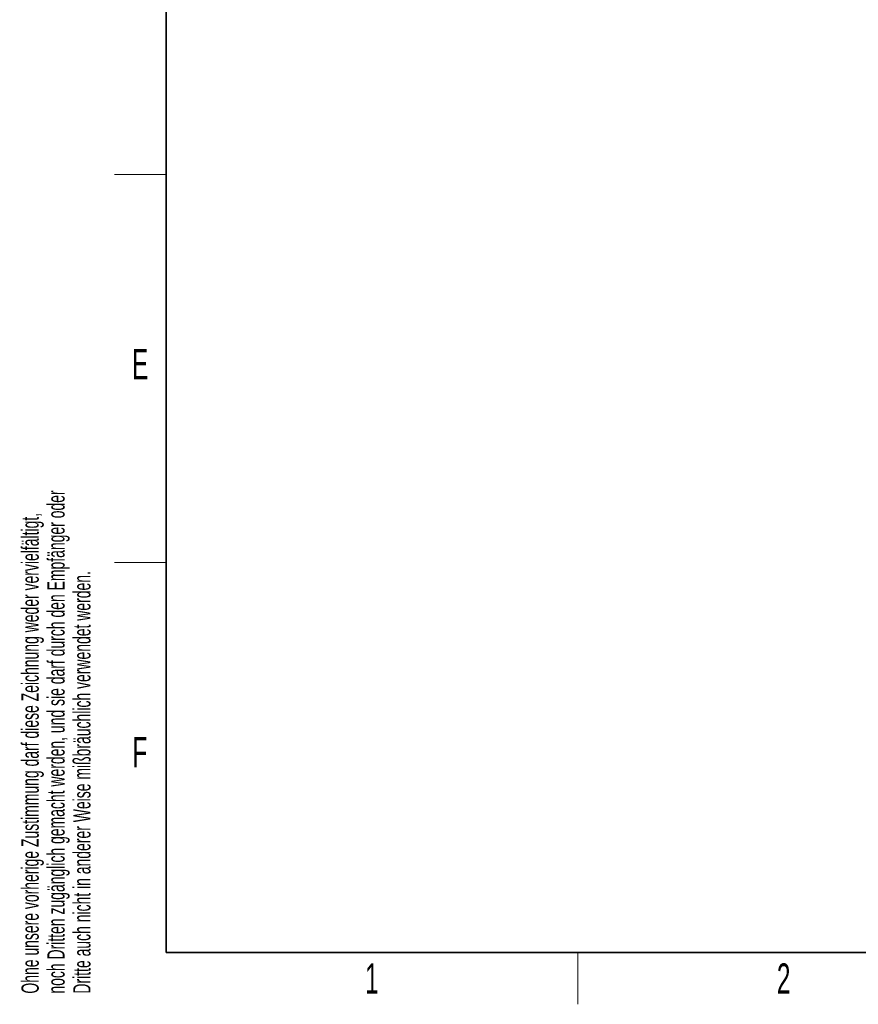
# Paper-space layout 'Blatt2' of a CAD drawing. Header units: millimetres. Extents: x 5 to 418, y 2 to 292.
# Tile 1 of 81: x 9 to 106, y 6 to 120. Entities that reach past the tile are written whole.
import ezdxf

# ---------------------------------------------------------------- set-up
doc = ezdxf.new("R2010")
doc.units = ezdxf.units.MM
doc.layers.add('SLD-0', color=7, linetype='Continuous')
doc.styles.add('SLDTEXTSTYLE0', font='TXT', dxfattribs={"width": 0.605})

psp = doc.layouts.new('Blatt2')

# ---------------------------------------------------------------- linework, layer by layer
at = {"layer": 'SLD-0', "color": 7, "lineweight": 35}
for p, q in [((26, 282.5), (26, 12)), ((26, 12), (408, 12))]:
    psp.add_line(p, q, dxfattribs=at)
at = {"layer": 'SLD-0', "color": 7, "lineweight": 18}
for p, q in [((20, 102.25), (26, 102.25)), ((20, 57.25), (26, 57.25)), ((73.75, 6), (73.75, 12))]:
    psp.add_line(p, q, dxfattribs=at)

# ---------------------------------------------------------------- texts
at = {"layer": 'SLD-0', "color": 7, "char_height": 2, "attachment_point": 1, "rotation": 90, "style": 'SLDTEXTSTYLE0'}
for s, insert in [('noch Dritten zugänglich gemacht werden, und sie darf durch den Empfänger oder', (12.23, 7.24)), ('Ohne unsere vorherige Zustimmung darf diese Zeichnung weder vervielfältigt,', (9.23, 7.24)), ('Dritte auch nicht in anderer Weise mißbräuchlich verwendet werden.', (15.23, 7.24))]:
    psp.add_mtext(s, dxfattribs=dict(at, insert=insert))
at = {"layer": 'SLD-0', "color": 7, "char_height": 3.5, "attachment_point": 2, "style": 'SLDTEXTSTYLE0'}
for s, insert in [('E', (22.98, 82)), ('F', (22.95, 37)), ('1', (49.85, 10.74)), ('2', (97.6, 10.74))]:
    psp.add_mtext(s, dxfattribs=dict(at, insert=insert))

doc.saveas('drawing.dxf')
